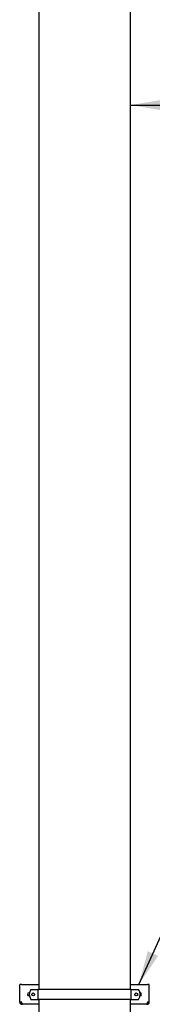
# Model space of a CAD drawing. Extents: x -89225 to 110569, y 13360 to 87647.
# Tile 254 of 256: x 49224 to 49889, y 57788 to 62739. Entities that reach past the tile are written whole.
import ezdxf

# ---------------------------------------------------------------- set-up
doc = ezdxf.new("R2010")
doc.units = 0
doc.layers.add('Iv-Lines 035', color=4, linetype='Continuous')
doc.layers.add('Iv-Lines 035 @ 100', color=4, linetype='Continuous')
doc.styles.add('ISO', font='ISO.SHX')

# ---------------------------------------------------------------- blocks, each defined once
blk = doc.blocks.new('Leidingwerk beluchtingsinstallatie')
for p, q in [((1296643.7, -946370.4), (1296643.7, -940514.8)), ((1297100.9, -946370.4), (1297100.9, -940514.8)), ((1296545.8, -946435.4), (1296545.8, -946345.4)), ((1296555.8, -946345.4), (1296545.8, -946345.4)), ((1296555.8, -946345.4), (1296643.7, -946345.4)), ((1296602.2, -946370.4), (1296630.5, -946370.4)), ((1296630.5, -946370.4), (1296638.5, -946370.4)), ((1296638.5, -946420.4), (1296638.5, -946370.4)), ((1297105.5, -946370.4), (1296638.5, -946370.4)), ((1297100.9, -946345.4), (1297185.8, -946345.4)), ((1297105.5, -946370.4), (1297113.5, -946370.4)), ((1297105.5, -946420.4), (1297105.5, -946370.4)), ((1297113.5, -946370.4), (1297141.7, -946370.4)), ((1297195.8, -946345.4), (1297185.8, -946345.4)), ((1297195.8, -946435.4), (1297195.8, -946345.4)), ((1296592.3, -946387.9), (1296594.2, -946387.9)), ((1296594.2, -946402.9), (1296592.3, -946402.9)), ((1296602.2, -946420.4), (1296630.5, -946420.4)), ((1296630.5, -946420.4), (1296638.5, -946420.4)), ((1297105.5, -946420.4), (1296638.5, -946420.4)), ((1296643.7, -946514.8), (1296643.7, -946420.4)), ((1297100.9, -946514.8), (1297100.9, -946420.4)), ((1297105.5, -946420.4), (1297113.5, -946420.4)), ((1297113.5, -946420.4), (1297141.7, -946420.4)), ((1296555.8, -946435.4), (1296545.8, -946435.4)), ((1296555.8, -946440.4), (1296557, -946440.4)), ((1296555.8, -946440.4), (1296555.8, -946445.4)), ((1296555.8, -946445.4), (1296559.4, -946445.4)), ((1296643.7, -946445.4), (1296559.4, -946445.4)), ((1297182.3, -946445.4), (1297100.9, -946445.4)), ((1297182.3, -946445.4), (1297185.8, -946445.4)), ((1297185.8, -946440.4), (1297184.7, -946440.4)), ((1297195.8, -946435.4), (1297185.8, -946435.4)), ((1297185.8, -946440.4), (1297185.8, -946445.4))]:
    blk.add_line(p, q)
for centre in [(1296613.5, -946395.4), (1297130.5, -946395.4)]:
    blk.add_circle(centre, 7)
for centre, radius, start, end in [((1296633.5, -946395.4), 40, 141.3178, 218.6822), ((1297110.5, -946395.4), 40, 321.3178, 38.6822), ((1296592.3, -946395.4), 7.5, 90, 270), ((1297149.3, -946395.4), 7.5, 273.2371, 86.7629)]:
    blk.add_arc(centre, radius, start, end)
for points, knots in [([(1296545.8, -946435.4), (1296545.8, -946436.8), (1296546.5, -946439.8), (1296549.9, -946444), (1296553.6, -946445.4), (1296555.8, -946445.4)], [0, 0, 0, 0, 0.448799, 0.897598, 1.570796, 1.570796, 1.570796, 1.570796]), ([(1296550.8, -946435.4), (1296550.8, -946435.8), (1296550.9, -946436.2), (1296551.1, -946437), (1296551.3, -946437.4), (1296551.6, -946438.1), (1296551.8, -946438.3), (1296552.1, -946438.7), (1296552.2, -946438.8), (1296552.8, -946439.4), (1296553.3, -946439.7), (1296554.5, -946440.2), (1296555.2, -946440.4), (1296555.8, -946440.4)], [0, 0, 0, 0, 0.1414298, 0.1414298, 0.2828823, 0.2828823, 0.3771951, 0.3771951, 0.4310579, 0.4310579, 0.6470621, 0.6470621, 0.8631133, 0.8631133, 0.8631133, 0.8631133]), ([(1296559.4, -946445.4), (1296559, -946445.4), (1296558.4, -946444.7), (1296557.2, -946441.3), (1296556.3, -946437.6), (1296555.8, -946435.4)], [0, 0, 0, 0, 0.448799, 0.897598, 1.570796, 1.570796, 1.570796, 1.570796]), ([(1297185.8, -946435.4), (1297185.5, -946436.8), (1297184.8, -946439.8), (1297183.6, -946444), (1297182.8, -946445.4), (1297182.3, -946445.4)], [0, 0, 0, 0, 0.448799, 0.897598, 1.570796, 1.570796, 1.570796, 1.570796]), ([(1297185.8, -946445.4), (1297188.1, -946445.4), (1297191.8, -946444), (1297195.1, -946439.8), (1297195.8, -946436.8), (1297195.8, -946435.4)], [0, 0, 0, 0, 0.673198, 1.121997, 1.570796, 1.570796, 1.570796, 1.570796]), ([(1297190.8, -946435.4), (1297190.8, -946435.8), (1297190.8, -946436.2), (1297190.6, -946437), (1297190.4, -946437.4), (1297190, -946438.1), (1297189.9, -946438.3), (1297189.6, -946438.7), (1297189.5, -946438.8), (1297188.9, -946439.4), (1297188.4, -946439.7), (1297187.1, -946440.2), (1297186.5, -946440.4), (1297185.8, -946440.4)], [-0.8631097, -0.8631097, -0.8631097, -0.8631097, -0.7216805, -0.7216805, -0.5802285, -0.5802285, -0.4859162, -0.4859162, -0.4320536, -0.4320536, -0.2160503, -0.2160503, 0, 0, 0, 0])]:
    blk.add_open_spline(points, degree=3, knots=knots)
blk = doc.blocks.new('*U65')
for points in [[(-4.609, 0), (0, 0)], [(0, 0), (2.324, 0)]]:
    blk.add_lwpolyline(points)
blk.add_circle((4.31, 0), 1.986)
blk.add_solid([(-2.901, -0.285), (-4.609, 0), (-2.901, 0.285)])
at = {"style": 'ISO'}
blk.add_attdef('NUMMER', (3.146, -0.835), '', height=1.8, dxfattribs=at)
blk = doc.blocks.new('*U535')
at = {"layer": 'Iv-Lines 035 @ 100'}
ref = blk.add_blockref('*U65', (50240.4, 62309.3), dxfattribs=dict(at, xscale=-100, yscale=100, zscale=100, rotation=180))
ref.add_attrib('NUMMER', '27', (50546.6, 62217.3), dxfattribs={"layer": '0', "height": 180, "style": 'ISO'})
blk = doc.blocks.new('*U115')
for points in [[(-4.185, 9.2), (0, 0)], [(0, 0), (2.324, 0)]]:
    blk.add_lwpolyline(points)
blk.add_circle((4.31, 0), 1.986)
blk.add_solid([(-3.736, 7.526), (-4.185, 9.2), (-3.218, 7.762)])
at = {"style": 'ISO'}
blk.add_attdef('NUMMER', (3.146, -0.835), '', height=1.8, dxfattribs=at)
blk = doc.blocks.new('*U594')
at = {"layer": 'Iv-Lines 035 @ 100'}
ref = blk.add_blockref('*U115', (50240.4, 58808.1), dxfattribs=dict(at, xscale=-100, yscale=100, zscale=100, rotation=180))
ref.add_attrib('NUMMER', '41', (50546.6, 58716.1), dxfattribs={"layer": '0', "height": 180, "style": 'ISO'})

msp = doc.modelspace()

# ---------------------------------------------------------------- block references
at = {"layer": 'Iv-Lines 035'}
for name, p in [('Leidingwerk beluchtingsinstallatie', (-1247321.4, 1004233.5)), ('*U535', (0, 0)), ('*U594', (0, 0))]:
    msp.add_blockref(name, p, dxfattribs=at)

doc.saveas('drawing.dxf')
